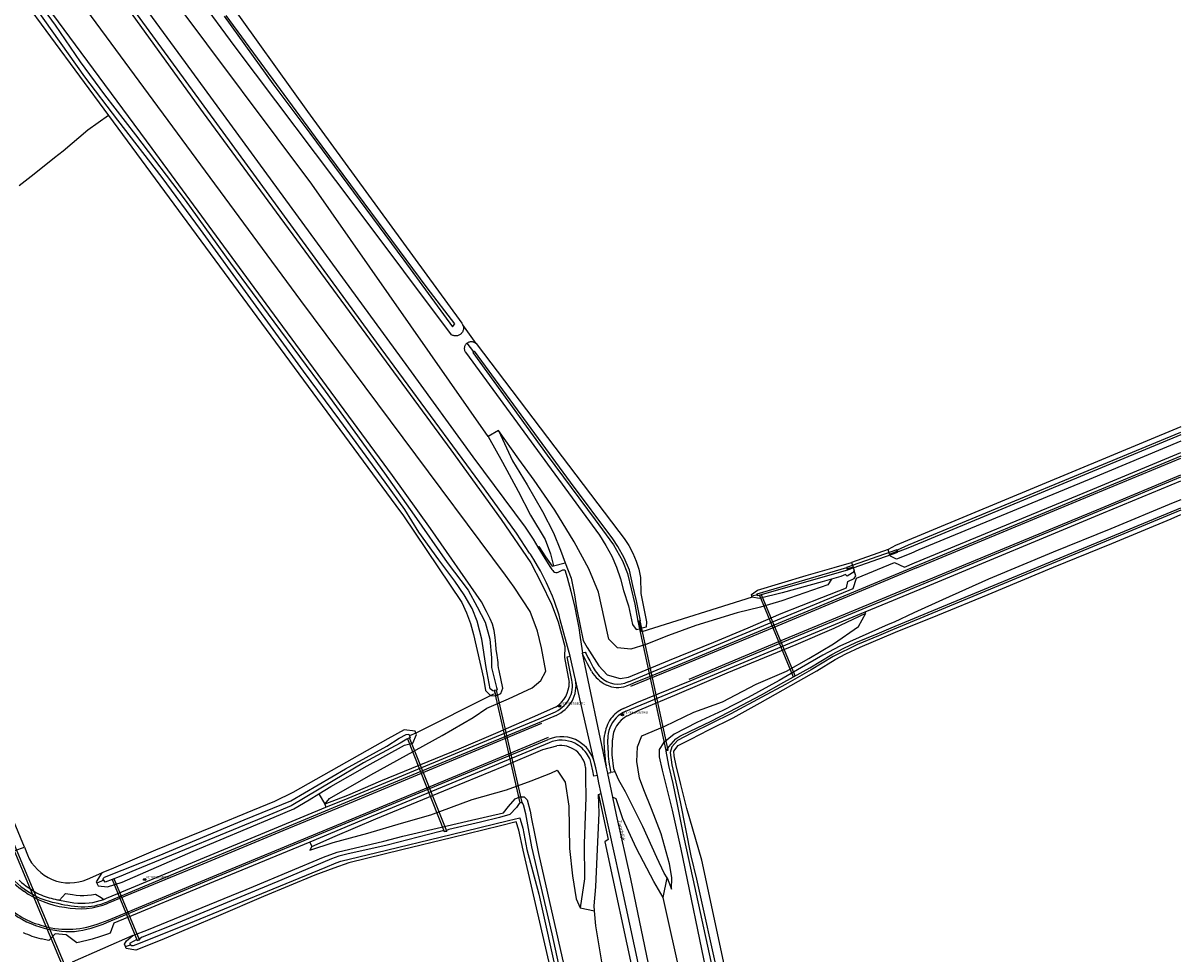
# Model space of a CAD drawing. Header units: metres. Extents: x 102000 to 105000, y 414600 to 420766.
# Tile 256 of 256: x 104696 to 105000, y 419476 to 419720. Entities that reach past the tile are written whole.
import ezdxf

# ---------------------------------------------------------------- set-up
doc = ezdxf.new("R2010")
doc.units = ezdxf.units.M
doc.layers.get('0').update_dxf_attribs({"color": 8})
doc.styles.add('MtXpl_NLCS-ISO', font='NLCS-ISO.ttf')
doc.styles.add('NLCS-ISO', font='NLCS-ISO.ttf')

msp = doc.modelspace()

# ---------------------------------------------------------------- linework, layer by layer
for p, q in [((104669.04, 419762.8), (104718.19, 419696.1)), ((104751.51, 419714.14), (104717.32, 419760.4)), ((104702.16, 419753.42), (104743.04, 419696.8)), ((104771.67, 419678), (104717.71, 419750.07)), ((104729.68, 419687.35), (104688.66, 419742.98)), ((104768.72, 419647.46), (104699.16, 419741.95)), ((104716.8, 419739.56), (104738.34, 419709.99)), ((104788.66, 419636.49), (104714.52, 419738.06)), ((104698.37, 419727.71), (104704.18, 419719.78)), ((104747.68, 419728.97), (104770.46, 419697.12)), ((104711.99, 419706.22), (104699.08, 419724.33)), ((104748.58, 419722.18), (104761.42, 419704.37)), ((104772.58, 419690.4), (104749.14, 419722.37)), ((104704.18, 419719.78), (104710.72, 419710.13)), ((104783.32, 419671.85), (104751.51, 419714.14)), ((104710.72, 419710.13), (104717.18, 419701.48)), ((104738.34, 419709.99), (104774.69, 419660.23)), ((104720.64, 419694.87), (104711.99, 419706.22)), ((104761.42, 419704.37), (104771.08, 419691.43)), ((104717.18, 419701.48), (104725.3, 419690.98)), ((104718.19, 419696.1), (104712.8, 419692.2)), ((104718.19, 419696.1), (104794.93, 419591.94)), ((104743.04, 419696.8), (104808.13, 419608.17)), ((104770.46, 419697.12), (104811.05, 419641.48)), ((104732.3, 419679.74), (104720.64, 419694.87)), ((104712.8, 419692.2), (104706.3, 419686.7)), ((104725.3, 419690.98), (104738.35, 419673.77)), ((104771.08, 419691.43), (104795.82, 419658.06)), ((104801.92, 419650.75), (104772.58, 419690.4)), ((104706.3, 419686.7), (104704, 419684.9)), ((104760.58, 419645.26), (104729.68, 419687.35)), ((104704, 419684.9), (104698.7, 419680.6)), ((104698.7, 419680.6), (104694.7, 419677.6)), ((104742.41, 419666.11), (104732.3, 419679.74)), ((104817.99, 419611.73), (104771.67, 419678)), ((104738.35, 419673.77), (104750.27, 419657.26)), ((104808.37, 419638.41), (104783.32, 419671.85)), ((104755.63, 419647.86), (104742.41, 419666.11)), ((104774.69, 419660.23), (104797.08, 419629.63)), ((104750.27, 419657.26), (104761.69, 419641.85)), ((104795.82, 419658.06), (104808.57, 419640.53)), ((104809.23, 419641.28), (104801.92, 419650.75)), ((104769.41, 419628.86), (104755.63, 419647.86)), ((104822.57, 419575.3), (104768.72, 419647.46)), ((104792.8, 419601.49), (104760.58, 419645.26)), ((104761.69, 419641.85), (104775.15, 419623.6)), ((104808.57, 419640.53), (104809.23, 419641.28)), ((104811.05, 419641.48), (104811.16, 419641.33)), ((104811.16, 419641.33), (104811.25, 419641.18)), ((104811.25, 419641.18), (104811.33, 419641.02)), ((104814.79, 419636.16), (104811.33, 419641.02)), ((104811.33, 419641.02), (104811.39, 419640.85)), ((104811.39, 419640.85), (104811.44, 419640.68)), ((104808.53, 419638.33), (104808.37, 419638.41)), ((104808.69, 419638.26), (104808.53, 419638.33)), ((104808.87, 419638.21), (104808.69, 419638.26)), ((104809.04, 419638.16), (104808.87, 419638.21)), ((104809.22, 419638.14), (104809.04, 419638.16)), ((104809.4, 419638.13), (104809.22, 419638.14)), ((104809.57, 419638.14), (104809.4, 419638.13)), ((104809.75, 419638.16), (104809.57, 419638.14)), ((104809.93, 419638.19), (104809.75, 419638.16)), ((104810.1, 419638.24), (104809.93, 419638.19)), ((104810.26, 419638.31), (104810.1, 419638.24)), ((104810.42, 419638.39), (104810.26, 419638.31)), ((104810.58, 419638.48), (104810.42, 419638.39)), ((104810.72, 419638.59), (104810.58, 419638.48)), ((104810.85, 419638.71), (104810.72, 419638.59)), ((104810.98, 419638.84), (104810.85, 419638.71)), ((104811.09, 419638.98), (104810.98, 419638.84)), ((104811.19, 419639.12), (104811.09, 419638.98)), ((104811.28, 419639.28), (104811.19, 419639.12)), ((104811.35, 419639.45), (104811.28, 419639.28)), ((104811.41, 419639.61), (104811.35, 419639.45)), ((104811.45, 419639.79), (104811.41, 419639.61)), ((104811.44, 419640.68), (104811.47, 419640.5)), ((104811.48, 419639.97), (104811.45, 419639.79)), ((104811.47, 419640.5), (104811.49, 419640.32)), ((104811.49, 419640.14), (104811.48, 419639.97)), ((104811.49, 419640.32), (104811.49, 419640.14)), ((104816.99, 419597.94), (104788.66, 419636.49)), ((104811.72, 419635.06), (104811.71, 419634.9)), ((104811.71, 419634.9), (104811.71, 419634.74)), ((104811.71, 419634.74), (104811.72, 419634.58)), ((104811.75, 419635.22), (104811.72, 419635.06)), ((104811.79, 419635.37), (104811.75, 419635.22)), ((104811.85, 419635.52), (104811.79, 419635.37)), ((104811.92, 419635.67), (104811.85, 419635.52)), ((104812, 419635.81), (104811.92, 419635.67)), ((104812.09, 419635.94), (104812, 419635.81)), ((104812.2, 419636.06), (104812.09, 419635.94)), ((104812.31, 419636.17), (104812.2, 419636.06)), ((104812.43, 419636.27), (104812.31, 419636.17)), ((104812.43, 419636.27), (104812.56, 419636.36)), ((104814.19, 419633.96), (104812.43, 419636.27)), ((104812.56, 419636.36), (104812.7, 419636.44)), ((104812.7, 419636.44), (104812.85, 419636.51)), ((104812.85, 419636.51), (104813, 419636.56)), ((104813, 419636.56), (104813.15, 419636.6)), ((104813.15, 419636.6), (104813.31, 419636.63)), ((104813.31, 419636.63), (104813.47, 419636.64)), ((104813.47, 419636.64), (104813.63, 419636.64)), ((104813.63, 419636.64), (104813.79, 419636.63)), ((104813.79, 419636.63), (104813.95, 419636.6)), ((104813.95, 419636.6), (104814.1, 419636.56)), ((104814.1, 419636.56), (104814.25, 419636.5)), ((104814.25, 419636.5), (104814.39, 419636.43)), ((104814.39, 419636.43), (104814.53, 419636.35)), ((104814.53, 419636.35), (104814.66, 419636.26)), ((104814.66, 419636.26), (104814.79, 419636.16)), ((104814.79, 419636.16), (104852.32, 419586.7)), ((104811.72, 419634.58), (104811.75, 419634.43)), ((104811.75, 419634.43), (104811.79, 419634.27)), ((104811.79, 419634.27), (104811.84, 419634.12)), ((104811.84, 419634.12), (104811.91, 419633.98)), ((104811.91, 419633.98), (104811.99, 419633.84)), ((104811.99, 419633.84), (104847.2, 419585.78)), ((104814.19, 419633.96), (104813.92, 419633.78)), ((104813.92, 419633.78), (104833.51, 419606.78)), ((104814.42, 419634.1), (104814.19, 419633.96)), ((104839.6, 419599.74), (104814.42, 419634.1)), ((104778.98, 419616), (104769.41, 419628.86)), ((104797.08, 419629.63), (104813.97, 419606.38)), ((104775.15, 419623.6), (104790.7, 419602.04)), ((104790.88, 419599.74), (104778.98, 419616)), ((105000, 419614.22), (104924.99, 419583.04)), ((104820.66, 419613.28), (104817.99, 419611.73)), ((104817.99, 419611.73), (104821.73, 419604.92)), ((104820.66, 419613.28), (104824.34, 419605.33)), ((104826.06, 419605.75), (104820.66, 419613.28)), ((104928.41, 419583.2), (105000, 419612.86)), ((105000, 419612.15), (104928.73, 419582.58)), ((105000, 419610.48), (104975.89, 419600.43)), ((104808.13, 419608.17), (104821.36, 419589.91)), ((104976.85, 419597.91), (105000, 419607.53)), ((104813.97, 419606.38), (104827.74, 419587.87)), ((104821.73, 419604.92), (104825.83, 419597.38)), ((104824.34, 419605.33), (104828.19, 419599.01)), ((104830.09, 419600.22), (104826.06, 419605.75)), ((104833.51, 419606.78), (104846.07, 419589.82)), ((105000, 419606.54), (104977.02, 419596.99)), ((104977.12, 419596.51), (105000, 419606.02)), ((104790.7, 419602.04), (104798.55, 419591.02)), ((104802.82, 419587.56), (104792.8, 419601.49)), ((104979.03, 419592.9), (105000, 419601.62)), ((104796.07, 419592.54), (104790.88, 419599.74)), ((104828.19, 419599.01), (104832.28, 419591.98)), ((104835.49, 419592.32), (104830.09, 419600.22)), ((104850.75, 419584.8), (104839.6, 419599.74)), ((104975.89, 419600.43), (104931.18, 419581.94)), ((104979.42, 419592.53), (105000, 419601.08)), ((104979.65, 419591.64), (105000, 419600.08)), ((104825.43, 419586.32), (104816.99, 419597.94)), ((104825.83, 419597.38), (104829.13, 419591.04)), ((104929.99, 419578.49), (104976.85, 419597.91)), ((104977.02, 419596.99), (104930.19, 419577.56)), ((104930.51, 419577.17), (104977.12, 419596.51)), ((104799.74, 419586.61), (104796.07, 419592.54)), ((104840.54, 419584.06), (104835.49, 419592.32)), ((104923.89, 419561.42), (105000, 419593)), ((105000, 419592.36), (104924.24, 419560.89)), ((104932.29, 419573.48), (104979.03, 419592.9)), ((104932.53, 419573.04), (104979.42, 419592.53)), ((104998, 419594.24), (104981.6, 419587.42)), ((105000, 419595.09), (104998, 419594.24)), ((104794.93, 419591.94), (104795.54, 419591.12)), ((104795.54, 419591.12), (104811.04, 419568.11)), ((104798.55, 419591.02), (104807.22, 419578.56)), ((104821.36, 419589.91), (104829.16, 419578.53)), ((104829.13, 419591.04), (104832.98, 419584.62)), ((104832.28, 419591.98), (104835.18, 419586.42)), ((104846.07, 419589.82), (104850.95, 419583.25)), ((104932.96, 419572.24), (104979.65, 419591.64)), ((104981.88, 419583.58), (104997.47, 419590.11)), ((104997.47, 419590.11), (105000, 419591.17)), ((104804.98, 419579.33), (104799.74, 419586.61)), ((104816.19, 419568.29), (104802.82, 419587.56)), ((104828.85, 419581.07), (104825.43, 419586.32)), ((104827.74, 419587.87), (104829.84, 419584.73)), ((104835.18, 419586.42), (104837.02, 419581.81)), ((104852.32, 419586.7), (104853.72, 419584.94)), ((104981.6, 419587.42), (104966.42, 419581.29)), ((104829.84, 419584.73), (104831.05, 419582.63)), ((104832.98, 419584.62), (104834.39, 419580.9)), ((104844.39, 419576.96), (104840.54, 419584.06)), ((104847.2, 419585.78), (104848.93, 419583.09)), ((104848.93, 419583.09), (104850.44, 419580.28)), ((104852.01, 419582.77), (104850.75, 419584.8)), ((104850.95, 419583.25), (104853.29, 419579.03)), ((104853.72, 419584.94), (104854.95, 419583.05)), ((104854.95, 419583.05), (104856.01, 419581.07)), ((104924.99, 419583.04), (104923.08, 419581.97)), ((104925.51, 419581.95), (104928.41, 419583.2)), ((104966.54, 419577.39), (104981.88, 419583.58)), ((104829.08, 419580.82), (104828.85, 419581.07)), ((104830, 419579.39), (104829.08, 419580.82)), ((104831.05, 419582.63), (104831.33, 419582.8)), ((104831.05, 419582.63), (104831.97, 419581.03)), ((104831.33, 419582.8), (104833.08, 419580.08)), ((104831.97, 419581.03), (104834.32, 419577.32)), ((104833.08, 419580.08), (104834.77, 419577.61)), ((104834.39, 419580.9), (104835.16, 419577.72)), ((104837.02, 419581.81), (104838.24, 419578.55)), ((104850.44, 419580.28), (104851.72, 419577.35)), ((104853.69, 419579.82), (104852.01, 419582.77)), ((104856.01, 419581.07), (104856.87, 419578.99)), ((104925.38, 419581.89), (104912.16, 419577.28)), ((104912.37, 419576.66), (104925.6, 419581.27)), ((104923.08, 419581.97), (104913.47, 419578.62)), ((104923.48, 419580.8), (104923.08, 419581.97)), ((104923.48, 419580.8), (104925.64, 419581.62)), ((104923.66, 419580.27), (104923.48, 419580.8)), ((104925.32, 419579.43), (104923.66, 419580.27)), ((104929.03, 419580.95), (104925.32, 419579.43)), ((104925.6, 419581.27), (104925.38, 419581.89)), ((104925.64, 419581.62), (104925.51, 419581.95)), ((104925.73, 419581.38), (104925.64, 419581.62)), ((104928.73, 419582.58), (104925.73, 419581.38)), ((104931.18, 419581.94), (104929.03, 419580.95)), ((104966.42, 419581.29), (104949.46, 419574.25)), ((104809.18, 419573.67), (104804.98, 419579.33)), ((104807.22, 419578.56), (104812.68, 419571.29)), ((104829.16, 419578.53), (104831.94, 419573.24)), ((104830.97, 419577.76), (104830, 419579.39)), ((104831.75, 419576.38), (104830.97, 419577.76)), ((104834.77, 419577.61), (104835.16, 419577.72)), ((104835.16, 419577.72), (104838.24, 419578.55)), ((104838.24, 419578.55), (104839.78, 419574.51)), ((104847.01, 419570.83), (104844.39, 419576.96)), ((104851.72, 419577.35), (104852.76, 419574.33)), ((104853.29, 419579.03), (104854.6, 419575.75)), ((104855.1, 419576.59), (104853.69, 419579.82)), ((104856.87, 419578.99), (104857.54, 419576.84)), ((104888.67, 419570.36), (104912.27, 419577.24)), ((104930.51, 419577.17), (104894.07, 419561.98)), ((104930.19, 419577.56), (104894.18, 419562.56)), ((104901.54, 419575.19), (104908.87, 419577.28)), ((104908.87, 419577.28), (104913.47, 419578.62)), ((104912.16, 419577.28), (104912.37, 419576.66)), ((104912.27, 419577.24), (104912.35, 419576.92)), ((104913.85, 419577.39), (104912.35, 419576.92)), ((104912.35, 419576.92), (104912.44, 419576.59)), ((104913.47, 419578.62), (104913.85, 419577.39)), ((104913.85, 419577.39), (104914.17, 419576.39)), ((104914.77, 419574.46), (104924.79, 419578.61)), ((104924.79, 419578.61), (104927.41, 419577.39)), ((104927.41, 419577.39), (104929.99, 419578.49)), ((104949.38, 419570.23), (104966.54, 419577.39)), ((104824.79, 419572.15), (104822.57, 419575.3)), ((104832.63, 419574.69), (104831.75, 419576.38)), ((104833.33, 419573.27), (104832.63, 419574.69)), ((104836.4, 419576.08), (104837.62, 419576.66)), ((104837.62, 419576.66), (104838.13, 419576.69)), ((104838.13, 419576.69), (104838.71, 419574.62)), ((104838.71, 419574.62), (104839.66, 419571.1)), ((104839.78, 419574.51), (104840.66, 419570.07)), ((104852.76, 419574.33), (104853.56, 419571.24)), ((104854.6, 419575.75), (104856.54, 419567.69)), ((104856.01, 419572.53), (104855.1, 419576.59)), ((104857.54, 419576.84), (104858.01, 419574.64)), ((104858.01, 419574.64), (104858.09, 419570.46)), ((104888.71, 419571.36), (104901.54, 419575.19)), ((104912.44, 419576.59), (104888.79, 419569.86)), ((104908.21, 419574.23), (104905.73, 419573.52)), ((104908.21, 419574.23), (104907.27, 419572.75)), ((104910.69, 419574.94), (104908.21, 419574.23)), ((104911.84, 419575.47), (104910.69, 419574.94)), ((104912.32, 419575.02), (104911.84, 419575.47)), ((104913.71, 419575.9), (104912.32, 419575.02)), ((104912.53, 419573.6), (104914.12, 419574.43)), ((104914.17, 419576.39), (104913.71, 419575.9)), ((104913.87, 419571.74), (104914.77, 419574.46)), ((104914.12, 419574.43), (104914.58, 419575.09)), ((104914.58, 419575.09), (104914.17, 419576.39)), ((104949.46, 419574.25), (104937.39, 419568.78)), ((104811.69, 419570.1), (104809.18, 419573.67)), ((104812.68, 419571.29), (104815.05, 419566.96)), ((104829.03, 419565.68), (104824.79, 419572.15)), ((104831.94, 419573.24), (104834.59, 419567.69)), ((104834.12, 419571.54), (104833.33, 419573.27)), ((104834.86, 419569.79), (104834.12, 419571.54)), ((104839.66, 419571.1), (104840.73, 419566.81)), ((104848.51, 419563.61), (104847.01, 419570.83)), ((104853.56, 419571.24), (104854.81, 419567.21)), ((104856.96, 419568.53), (104856.01, 419572.53)), ((104887.14, 419570.17), (104888.71, 419571.36)), ((104894.04, 419563.52), (104913.87, 419571.74)), ((104907.27, 419572.75), (104895.14, 419568.5)), ((104905.73, 419573.52), (104895.24, 419570.61)), ((104932.29, 419573.48), (104895.96, 419558.42)), ((104895.96, 419557.89), (104932.53, 419573.04)), ((104905.63, 419569.37), (104912.12, 419571.98)), ((104912.12, 419571.98), (104912.53, 419573.6)), ((104917.01, 419565.63), (104932.96, 419572.24)), ((104811.04, 419568.11), (104812.31, 419565.41)), ((104813.74, 419566.53), (104811.69, 419570.1)), ((104817.55, 419565.69), (104816.19, 419568.29)), ((104835.43, 419568.32), (104834.86, 419569.79)), ((104836.62, 419564.74), (104835.43, 419568.32)), ((104840.66, 419570.07), (104841.2, 419566.71)), ((104857.91, 419563.74), (104856.96, 419568.53)), ((104858.09, 419570.46), (104859.21, 419564.8)), ((104887.32, 419569.49), (104858.35, 419560.4)), ((104887.32, 419569.49), (104858.35, 419560.4)), ((104887.26, 419569.72), (104887.14, 419570.17)), ((104888.72, 419570.13), (104887.26, 419569.72)), ((104887.32, 419569.49), (104887.26, 419569.72)), ((104889.19, 419569.1), (104887.32, 419569.49)), ((104888.72, 419570.13), (104888.67, 419570.36)), ((104888.79, 419569.86), (104888.72, 419570.13)), ((104895.24, 419570.61), (104889.19, 419569.1)), ((104889.78, 419570.14), (104889.24, 419569.91)), ((104889.24, 419569.91), (104898.15, 419548.58)), ((104895.14, 419568.5), (104889.57, 419566.84)), ((104898.68, 419548.8), (104889.78, 419570.14)), ((104894.98, 419565.16), (104905.63, 419569.37)), ((104937.39, 419568.78), (104929.84, 419565.34)), ((104936.11, 419564.72), (104949.38, 419570.23)), ((104696.09, 419503.76), (104670.79, 419565.03)), ((104812.31, 419565.41), (104813.33, 419562.6)), ((104815.06, 419563.17), (104813.74, 419566.53)), ((104815.05, 419566.96), (104817.16, 419562.89)), ((104818.52, 419563.79), (104817.55, 419565.69)), ((104830.93, 419560.53), (104829.03, 419565.68)), ((104834.59, 419567.69), (104836.4, 419562.99)), ((104836.93, 419563.5), (104836.62, 419564.74)), ((104840.73, 419566.81), (104841.28, 419564.04)), ((104841.2, 419566.71), (104842.15, 419561.92)), ((104854.81, 419567.21), (104855.89, 419562.33)), ((104856.54, 419567.69), (104857.34, 419563.2)), ((104859.21, 419564.8), (104859.56, 419562.97)), ((104883.41, 419565.36), (104872.52, 419562.04)), ((104889.57, 419566.84), (104883.41, 419565.36)), ((104886.27, 419561.42), (104894.98, 419565.16)), ((104896.22, 419557), (104917.01, 419565.63)), ((104908.91, 419561.38), (104917.19, 419565.25)), ((104915.32, 419561.81), (104917.19, 419565.25)), ((104917.19, 419565.25), (104917.01, 419565.63)), ((104929.84, 419565.34), (104924.66, 419562.95)), ((104813.33, 419562.6), (104814.09, 419559.72)), ((104816.32, 419558.42), (104815.06, 419563.17)), ((104817.16, 419562.89), (104818.38, 419558.43)), ((104819.09, 419562.4), (104818.52, 419563.79)), ((104819.55, 419560.76), (104819.09, 419562.4)), ((104836.4, 419562.99), (104838.08, 419556.52)), ((104839.55, 419553.97), (104836.93, 419563.5)), ((104841.28, 419564.04), (104841.81, 419561.39)), ((104842.15, 419561.92), (104842.92, 419558.09)), ((104849.67, 419558.45), (104848.51, 419563.61)), ((104855.89, 419562.33), (104856.89, 419560.97)), ((104857.94, 419563.31), (104857.3, 419563.17)), ((104857.3, 419563.17), (104864.66, 419529.18)), ((104857.34, 419563.2), (104857.67, 419563.23)), ((104857.67, 419563.23), (104857.97, 419563.25)), ((104858.13, 419561.28), (104857.67, 419563.23)), ((104857.97, 419563.25), (104857.91, 419563.74)), ((104865.3, 419529.31), (104857.94, 419563.31)), ((104859.56, 419562.97), (104859.5, 419561.62)), ((104872.52, 419562.04), (104865.36, 419559.41)), ((104867.19, 419552.38), (104894.04, 419563.52)), ((104894.18, 419562.56), (104867.88, 419551.66)), ((104894.07, 419561.98), (104868.24, 419551.28)), ((104908.76, 419557.21), (104915.32, 419561.81)), ((104923.12, 419562.3), (104910.38, 419556.62)), ((104924.66, 419562.95), (104923.12, 419562.3)), ((104925.03, 419560.29), (104936.11, 419564.72)), ((104814.09, 419559.72), (104816.71, 419548.18)), ((104819.85, 419558.89), (104819.55, 419560.76)), ((104819.95, 419557.18), (104819.85, 419558.89)), ((104832, 419556.15), (104830.93, 419560.53)), ((104841.81, 419561.39), (104842.05, 419559.53)), ((104842.05, 419559.53), (104842.72, 419555.39)), ((104856.89, 419560.97), (104858.13, 419561.28)), ((104859.5, 419561.62), (104858.13, 419561.28)), ((104858.35, 419560.4), (104858.13, 419561.28)), ((104865.36, 419559.41), (104859.45, 419557.02)), ((104877.29, 419557.68), (104886.27, 419561.42)), ((104898.95, 419557.09), (104908.91, 419561.38)), ((104914.63, 419557.6), (104920.24, 419559.89)), ((104920.57, 419559.37), (104915.02, 419557.09)), ((104915.75, 419556.32), (104925.03, 419560.29)), ((104920.24, 419559.89), (104923.89, 419561.42)), ((104924.24, 419560.89), (104920.57, 419559.37)), ((104817.43, 419551), (104816.32, 419558.42)), ((104818.38, 419558.43), (104818.83, 419553.52)), ((104820.09, 419555.81), (104819.95, 419557.18)), ((104820.33, 419554.17), (104820.09, 419555.81)), ((104833.14, 419550.03), (104832, 419556.15)), ((104838.08, 419556.52), (104838.05, 419553.6)), ((104842.92, 419558.09), (104844.02, 419556.22)), ((104844.02, 419556.22), (104847.04, 419551.46)), ((104851.93, 419556.18), (104849.67, 419558.45)), ((104855.45, 419555.78), (104851.93, 419556.18)), ((104859.45, 419557.02), (104855.45, 419555.78)), ((104865.64, 419552.97), (104877.29, 419557.68)), ((104895.96, 419558.42), (104870.69, 419547.87)), ((104871.08, 419547.5), (104895.96, 419557.89)), ((104871.73, 419546.79), (104896.22, 419557)), ((104880.77, 419549.6), (104898.95, 419557.09)), ((104902.26, 419553.35), (104908.76, 419557.21)), ((104910.38, 419556.62), (104905.89, 419554.27)), ((104908.26, 419554.38), (104911.41, 419556.07)), ((104915.02, 419557.09), (104908.66, 419553.91)), ((104911.41, 419556.07), (104914.63, 419557.6)), ((104912, 419554.61), (104915.75, 419556.32)), ((104818.83, 419553.52), (104818.83, 419551)), ((104820.41, 419553.59), (104820.33, 419554.17)), ((104820.49, 419552.9), (104820.41, 419553.59)), ((104820.59, 419552.34), (104820.49, 419552.9)), ((104838.05, 419553.6), (104839.29, 419547.03)), ((104838.71, 419553.77), (104839.55, 419553.97)), ((104839.96, 419547.72), (104838.71, 419553.77)), ((104840.85, 419548.15), (104839.55, 419553.97)), ((104842.76, 419554.82), (104842.66, 419554.78)), ((104842.66, 419554.78), (104848.94, 419525.14)), ((104843.04, 419554.04), (104842.66, 419554.78)), ((104842.72, 419555.39), (104842.76, 419554.82)), ((104842.76, 419554.82), (104843.47, 419555.07)), ((104844.08, 419551.95), (104843.04, 419554.04)), ((104843.47, 419555.07), (104843.74, 419554.57)), ((104843.74, 419554.57), (104844.17, 419553.65)), ((104844.17, 419553.65), (104844.66, 419552.74)), ((104844.66, 419552.74), (104845.1, 419551.88)), ((104854.81, 419548.44), (104865.64, 419552.97)), ((104896.35, 419550.07), (104902.26, 419553.35)), ((104905.89, 419554.27), (104900.29, 419550.97)), ((104902.47, 419550.93), (104908.26, 419554.38)), ((104908.66, 419553.91), (104902.86, 419550.39)), ((104904.31, 419550.1), (104909.13, 419553.07)), ((104909.13, 419553.07), (104912, 419554.61)), ((104818.47, 419545.4), (104817.43, 419551)), ((104818.83, 419551), (104820.15, 419545.78)), ((104820.63, 419551.63), (104820.59, 419552.34)), ((104820.73, 419550.92), (104820.63, 419551.63)), ((104820.9, 419550.23), (104820.73, 419550.92)), ((104821.83, 419545.59), (104820.9, 419550.23)), ((104831.85, 419547.6), (104833.14, 419550.03)), ((104845.15, 419550.03), (104844.08, 419551.95)), ((104845.1, 419551.88), (104845.58, 419550.99)), ((104845.58, 419550.99), (104846.1, 419550.15)), ((104847.04, 419551.46), (104849.22, 419549.08)), ((104854.85, 419547.28), (104867.19, 419552.38)), ((104868.24, 419551.28), (104855.42, 419545.99)), ((104867.88, 419551.66), (104856.15, 419546.85)), ((104867.07, 419543.71), (104880.77, 419549.6)), ((104888.37, 419546.6), (104896.35, 419550.07)), ((104900.29, 419550.97), (104894.42, 419547.62)), ((104895.71, 419547.13), (104902.47, 419550.93)), ((104902.86, 419550.39), (104896.1, 419546.55)), ((104899.52, 419547.41), (104904.31, 419550.1)), ((104816.71, 419548.18), (104817.3, 419544.96)), ((104829.56, 419545.64), (104831.85, 419547.6)), ((104845.87, 419526.34), (104840.93, 419547.76)), ((104849.22, 419549.08), (104852.66, 419548.12)), ((104852.66, 419548.12), (104854.81, 419548.44)), ((104854.11, 419539.54), (104871.73, 419546.79)), ((104856.15, 419546.85), (104855.2, 419546.44)), ((104857.04, 419541.78), (104871.08, 419547.5)), ((104879.59, 419542.02), (104888.37, 419546.6)), ((104894.42, 419547.62), (104886.31, 419543.16)), ((104889.46, 419541.69), (104899.52, 419547.41)), ((104889.82, 419543.82), (104895.71, 419547.13)), ((104896.1, 419546.55), (104889.89, 419543.18)), ((104898.15, 419548.58), (104898.68, 419548.8)), ((104818.72, 419543.67), (104798.97, 419533.72)), ((104817.3, 419544.96), (104818.48, 419543.7)), ((104819.22, 419544.85), (104818.47, 419545.4)), ((104818.48, 419543.7), (104818.72, 419543.67)), ((104819.36, 419544), (104818.72, 419543.67)), ((104818.72, 419543.67), (104819.99, 419543.54)), ((104819.61, 419544.82), (104819.22, 419544.85)), ((104820.17, 419545.07), (104819.57, 419544.98)), ((104820.17, 419545.07), (104819.57, 419544.98)), ((104819.57, 419544.98), (104826.28, 419515.46)), ((104819.57, 419544.98), (104819.61, 419544.82)), ((104819.61, 419544.82), (104819.99, 419543.54)), ((104819.99, 419543.54), (104821.34, 419544.15)), ((104820.15, 419545.78), (104820.31, 419545.1)), ((104826.9, 419515.57), (104820.17, 419545.07)), ((104820.21, 419544.96), (104820.17, 419545.07)), ((104820.31, 419545.1), (104820.21, 419544.96)), ((104821.34, 419544.15), (104821.83, 419545.59)), ((104823.35, 419542.78), (104829.56, 419545.64)), ((104855.2, 419546.44), (104854.24, 419546.11)), ((104857.38, 419539.69), (104867.07, 419543.71)), ((104881.31, 419539.34), (104889.82, 419543.82)), ((104817.59, 419540.28), (104823.35, 419542.78)), ((104835.81, 419540.67), (104830.96, 419538.46)), ((104836.3, 419540.93), (104837.2, 419540.92)), ((104853.55, 419540.22), (104857.04, 419541.78)), ((104872.05, 419539.31), (104879.59, 419542.02)), ((104886.31, 419543.16), (104879.63, 419539.69)), ((104889.89, 419543.18), (104881.71, 419538.82)), ((104882.33, 419537.82), (104889.46, 419541.69)), ((104805.88, 419533.14), (104814, 419537.84)), ((104810.41, 419528.85), (104831.34, 419537.52)), ((104814, 419537.84), (104817.59, 419540.28)), ((104830.96, 419538.46), (104820.55, 419533.94)), ((104831.34, 419537.52), (104835.02, 419539.05)), ((104835.82, 419538.42), (104831.86, 419536.76)), ((104852.79, 419538.61), (104853.69, 419538.6)), ((104854.55, 419538.29), (104857.38, 419539.69)), ((104864.39, 419535.55), (104872.05, 419539.31)), ((104879.63, 419539.69), (104872.78, 419536.52)), ((104875.92, 419534.61), (104882.33, 419537.82)), ((104876.38, 419536.85), (104881.31, 419539.34)), ((104881.71, 419538.82), (104876.77, 419536.38)), ((104795.89, 419534.59), (104791.65, 419532.3)), ((104798.8, 419534.26), (104795.89, 419534.59)), ((104831.86, 419536.76), (104810.84, 419528.05)), ((104832, 419536.25), (104810.84, 419527.5)), ((104858.39, 419533.05), (104864.39, 419535.55)), ((104872.78, 419536.52), (104866.83, 419533.51)), ((104871.06, 419534.27), (104876.38, 419536.85)), ((104871.21, 419532.16), (104875.92, 419534.61)), ((104876.77, 419536.38), (104871.37, 419533.78)), ((104791.65, 419532.3), (104778.73, 419525.01)), ((104791.36, 419530.37), (104794.62, 419532.45)), ((104794.62, 419532.45), (104796.47, 419533.41)), ((104796.58, 419532.21), (104794.86, 419531.16)), ((104796.47, 419533.41), (104797.14, 419533.53)), ((104796.49, 419527.97), (104805.88, 419533.14)), ((104796.77, 419532.22), (104796.58, 419532.21)), ((104797.32, 419532.48), (104796.77, 419532.22)), ((104797.32, 419532.48), (104796.77, 419532.22)), ((104796.77, 419532.22), (104806.43, 419507.89)), ((104797.14, 419533.53), (104797.29, 419533.07)), ((104798.97, 419533.72), (104797.29, 419533.07)), ((104797.29, 419533.07), (104797.48, 419532.5)), ((104797.48, 419532.5), (104797.32, 419532.48)), ((104807.11, 419507.96), (104797.32, 419532.48)), ((104798.14, 419531.11), (104799.15, 419533.4)), ((104798.97, 419533.72), (104798.8, 419534.26)), ((104799.15, 419533.4), (104798.97, 419533.72)), ((104820.55, 419533.94), (104810.26, 419529.57)), ((104810.99, 419523.19), (104833.82, 419532.67)), ((104811.08, 419522.72), (104833.75, 419532.11)), ((104848.48, 419532.21), (104848.56, 419533.18)), ((104848.54, 419529.19), (104848.48, 419532.21)), ((104849.47, 419529.16), (104849.38, 419532.16)), ((104850.6, 419528.04), (104850.62, 419531.98)), ((104857.23, 419530.15), (104858.39, 419533.05)), ((104866.83, 419533.51), (104864.04, 419531.18)), ((104865.42, 419530.15), (104867.3, 419532.3)), ((104867.69, 419531.86), (104866.23, 419530.17)), ((104867.3, 419532.3), (104868.34, 419532.99)), ((104871.37, 419533.78), (104867.69, 419531.86)), ((104867.92, 419530.5), (104871.21, 419532.16)), ((104868.34, 419532.99), (104871.06, 419534.27)), ((104780.52, 419524.34), (104791.36, 419530.37)), ((104781.15, 419516.68), (104810.41, 419528.85)), ((104794.86, 419531.16), (104785.25, 419525.96)), ((104786.22, 419525.14), (104795.96, 419530.61)), ((104810.26, 419529.57), (104789.69, 419521.17)), ((104795.96, 419530.61), (104798.14, 419531.11)), ((104833.98, 419531.2), (104810.98, 419521.68)), ((104822.09, 419525.05), (104832.33, 419529.47)), ((104832.33, 419529.47), (104836.03, 419530.42)), ((104857.02, 419526.31), (104857.23, 419530.15)), ((104864.04, 419531.18), (104862.9, 419529.49)), ((104862.9, 419529.49), (104862.91, 419527.53)), ((104864.66, 419529.18), (104865.3, 419529.31)), ((104864.73, 419529.01), (104865.42, 419530.15)), ((104865.49, 419525.22), (104864.73, 419529.01)), ((104866.23, 419530.17), (104865.8, 419528.66)), ((104865.8, 419528.66), (104866.2, 419525.41)), ((104866.73, 419529.01), (104867.92, 419530.5)), ((104866.82, 419527.77), (104866.73, 419529.01)), ((104785.25, 419525.96), (104777.21, 419521.22)), ((104810.84, 419527.5), (104781.43, 419515.29)), ((104810.84, 419528.05), (104781.48, 419515.84)), ((104787.12, 419522.78), (104796.49, 419527.97)), ((104844.59, 419527.17), (104844.12, 419528.03)), ((104845.48, 419523.86), (104845.06, 419525.81)), ((104846.26, 419524.64), (104845.87, 419526.34)), ((104845.87, 419526.34), (104845.87, 419526.34)), ((104851.01, 419524.36), (104850.6, 419528.04)), ((104857.74, 419521.94), (104857.02, 419526.31)), ((104862.91, 419527.53), (104863.73, 419524.01)), ((104866.62, 419520.48), (104865.49, 419525.22)), ((104866.2, 419525.41), (104867.28, 419520.86)), ((104867.42, 419525.22), (104866.82, 419527.77)), ((104868.61, 419520.26), (104867.42, 419525.22)), ((104766.1, 419515.98), (104780.52, 419524.34)), ((104778.73, 419525.01), (104766.63, 419518.14)), ((104776.3, 419516.6), (104787.12, 419522.78)), ((104776.65, 419519.71), (104786.22, 419525.14)), ((104783.27, 419511.71), (104810.99, 419523.19)), ((104784.02, 419511.49), (104811.08, 419522.72)), ((104811.84, 419520.9), (104822.09, 419525.05)), ((104829.26, 419521.2), (104834.45, 419523.25)), ((104834.45, 419523.25), (104836.12, 419524.01)), ((104836.12, 419524.01), (104838.23, 419520.83)), ((104843.55, 419524.75), (104843.52, 419521.8)), ((104845.71, 419522.46), (104845.48, 419523.86)), ((104846.68, 419522.61), (104845.71, 419522.46)), ((104846.68, 419522.61), (104846.26, 419524.64)), ((104847.06, 419520.7), (104846.68, 419522.61)), ((104848.94, 419525.14), (104849.32, 419523.26)), ((104849.32, 419523.26), (104850.24, 419523.43)), ((104849.32, 419523.26), (104849.33, 419523.19)), ((104849.33, 419523.19), (104850.67, 419516.92)), ((104851.34, 419523.61), (104850.24, 419523.43)), ((104851.34, 419523.61), (104851.01, 419524.36)), ((104852.31, 419521.4), (104851.34, 419523.61)), ((104863.73, 419524.01), (104866.33, 419513.54)), ((104777.21, 419521.22), (104766.22, 419514.62)), ((104773.52, 419517.82), (104776.65, 419519.71)), ((104789.69, 419521.17), (104781.03, 419517.39)), ((104810.98, 419521.68), (104784.72, 419510.79)), ((104800.77, 419516.36), (104811.84, 419520.9)), ((104822.75, 419518.87), (104829.26, 419521.2)), ((104838.23, 419520.83), (104839.2, 419514.54)), ((104843.52, 419521.8), (104843.61, 419516.91)), ((104847.68, 419517.91), (104847.06, 419520.7)), ((104854.1, 419518.36), (104852.31, 419521.4)), ((104858.88, 419518.86), (104857.74, 419521.94)), ((104867.68, 419515.47), (104866.62, 419520.48)), ((104867.28, 419520.86), (104868.42, 419515.67)), ((104870.2, 419513.95), (104868.61, 419520.26)), ((104766.63, 419518.14), (104761.82, 419515.79)), ((104766.89, 419513.84), (104770.9, 419516.22)), ((104770.9, 419516.22), (104773.52, 419517.82)), ((104773.52, 419517.82), (104775.03, 419515.11)), ((104781.03, 419517.39), (104775.03, 419515.11)), ((104775.03, 419515.11), (104776.3, 419516.6)), ((104775.33, 419514.28), (104781.15, 419516.68)), ((104788.44, 419511.26), (104800.77, 419516.36)), ((104802.92, 419512.31), (104813.79, 419516.31)), ((104813.79, 419516.31), (104822.75, 419518.87)), ((104823.32, 419514.51), (104825.11, 419516.46)), ((104825.11, 419516.46), (104826.29, 419517.06)), ((104826.29, 419517.06), (104827.46, 419517.03)), ((104827.46, 419517.03), (104828.26, 419516.22)), ((104828.26, 419516.22), (104829.01, 419513.27)), ((104843.61, 419516.91), (104843.45, 419511.98)), ((104846.97, 419517.62), (104847.68, 419517.91)), ((104847.16, 419512.77), (104846.97, 419517.62)), ((104846.97, 419517.62), (104849.47, 419505.84)), ((104851.36, 419501.29), (104847.68, 419517.91)), ((104851.65, 419516.53), (104850.67, 419516.92)), ((104850.67, 419516.92), (104851.65, 419512.33)), ((104853.33, 419511.28), (104851.65, 419516.53)), ((104858.6, 419509.18), (104854.1, 419518.36)), ((104860.93, 419513.86), (104858.88, 419518.86)), ((104756.05, 419513.39), (104745.43, 419509.05)), ((104753.88, 419510.99), (104766.1, 419515.98)), ((104761.82, 419515.79), (104756.05, 419513.39)), ((104766.22, 419514.62), (104760.32, 419512.16)), ((104761.76, 419511.65), (104766.89, 419513.84)), ((104762.87, 419509.13), (104775.33, 419514.28)), ((104781.48, 419515.84), (104763.54, 419508.4)), ((104781.43, 419515.29), (104764.02, 419508.06)), ((104775.03, 419515.11), (104775.33, 419514.28)), ((104822.02, 419512.83), (104823.32, 419514.51)), ((104825.38, 419514.25), (104823.63, 419512.34)), ((104826.16, 419515.24), (104825.38, 419514.25)), ((104826.28, 419515.46), (104826.16, 419515.24)), ((104826.28, 419515.46), (104826.9, 419515.57)), ((104826.9, 419515.57), (104826.28, 419515.46)), ((104827.3, 419514.96), (104826.9, 419515.57)), ((104827.9, 419512.53), (104827.3, 419514.96)), ((104829.01, 419513.27), (104829.38, 419511.22)), ((104839.2, 419514.54), (104839.33, 419503.46)), ((104863.45, 419507.3), (104860.93, 419513.86)), ((104866.33, 419513.54), (104868.6, 419503.26)), ((104869.41, 419506.67), (104867.68, 419515.47)), ((104868.42, 419515.67), (104871.23, 419501.48)), ((104874.16, 419500.37), (104870.2, 419513.95)), ((104760.32, 419512.16), (104725.36, 419497.85)), ((104731.51, 419501.64), (104753.88, 419510.99)), ((104740.47, 419502.74), (104761.76, 419511.65)), ((104745.52, 419495.52), (104784.02, 419511.49)), ((104745.63, 419496.08), (104783.27, 419511.71)), ((104784.72, 419510.79), (104771.08, 419505.14)), ((104777.8, 419506.66), (104788.44, 419511.26)), ((104786.38, 419507.51), (104795.18, 419510.08)), ((104795.18, 419510.08), (104802.92, 419512.31)), ((104795.52, 419506.69), (104812.44, 419510.59)), ((104816, 419510.39), (104807.67, 419508.45)), ((104808.22, 419507.09), (104823.3, 419510.82)), ((104812.44, 419510.59), (104822.02, 419512.83)), ((104820.99, 419511.6), (104816, 419510.39)), ((104823.63, 419512.34), (104820.99, 419511.6)), ((104825.3, 419510.43), (104821.2, 419509.36)), ((104823.3, 419510.82), (104826.26, 419511.52)), ((104826.05, 419508.28), (104825.3, 419510.43)), ((104826.26, 419511.52), (104826.35, 419511.13)), ((104826.35, 419511.13), (104827.05, 419508.77)), ((104829.47, 419503.85), (104827.9, 419512.53)), ((104829.38, 419511.22), (104830.15, 419507.35)), ((104843.45, 419511.98), (104843.22, 419504.76)), ((104846.63, 419501.38), (104847.16, 419512.77)), ((104851.65, 419512.33), (104855.4, 419495.44)), ((104856.93, 419503.43), (104853.33, 419511.28)), ((104745.43, 419509.05), (104730.6, 419503.01)), ((104764.02, 419508.06), (104741.91, 419498.91)), ((104742.34, 419500.62), (104762.87, 419509.13)), ((104763.54, 419508.4), (104742.39, 419499.64)), ((104777.24, 419505.01), (104786.38, 419507.51)), ((104788.7, 419502.36), (104808.22, 419507.09)), ((104805.02, 419507.78), (104791.4, 419504.3)), ((104806.34, 419508.14), (104805.02, 419507.78)), ((104806.43, 419507.89), (104806.34, 419508.14)), ((104806.43, 419507.89), (104807.11, 419507.96)), ((104807.11, 419507.96), (104806.43, 419507.89)), ((104807.67, 419508.45), (104807.01, 419508.21)), ((104807.01, 419508.21), (104807.11, 419507.96)), ((104821.2, 419509.36), (104808.33, 419506.24)), ((104827.18, 419503.01), (104826.05, 419508.28)), ((104827.05, 419508.77), (104828.15, 419503.2)), ((104830.15, 419507.35), (104831.21, 419502.13)), ((104862.32, 419501.04), (104858.6, 419509.18)), ((104865.65, 419499.39), (104863.45, 419507.3)), ((104692.6, 419504.75), (104706.48, 419471.73)), ((104707.09, 419471.99), (104693.21, 419505.01)), ((104771.08, 419505.14), (104745.83, 419494.66)), ((104771.08, 419505.14), (104771.66, 419503.93)), ((104771.13, 419503.03), (104777.24, 419505.01)), ((104771.66, 419503.93), (104771.13, 419503.03)), ((104771.66, 419503.93), (104777.8, 419506.66)), ((104778.28, 419502.49), (104790.6, 419505.36)), ((104791.4, 419504.3), (104780.82, 419501.96)), ((104790.6, 419505.36), (104795.52, 419506.69)), ((104808.33, 419506.24), (104795.27, 419503.06)), ((104843.22, 419504.76), (104843.31, 419495.46)), ((104849.47, 419505.84), (104848.62, 419505.18)), ((104848.62, 419505.18), (104859.19, 419456.3)), ((104870.82, 419500.29), (104869.41, 419506.67)), ((104693.56, 419502.95), (104696.09, 419503.76)), ((104696.09, 419503.76), (104696.89, 419501.82)), ((104717.19, 419495.89), (104731.51, 419501.64)), ((104730.6, 419503.01), (104718.95, 419498.03)), ((104721.82, 419494.61), (104740.47, 419502.74)), ((104756.3, 419493.5), (104774.7, 419501.16)), ((104774.7, 419501.16), (104778.28, 419502.49)), ((104778.75, 419501.4), (104776.84, 419500.69)), ((104780.82, 419501.96), (104778.75, 419501.4)), ((104779.22, 419500.11), (104788.7, 419502.36)), ((104795.27, 419503.06), (104781.32, 419499.65)), ((104841.96, 419438.92), (104827.18, 419503.01)), ((104828.15, 419503.2), (104831.29, 419491.4)), ((104834.78, 419481.04), (104829.47, 419503.85)), ((104831.21, 419502.13), (104849.23, 419422.3)), ((104839.33, 419503.46), (104840.11, 419496.25)), ((104846.23, 419493.34), (104846.63, 419501.38)), ((104853.25, 419492.52), (104851.36, 419501.29)), ((104861.48, 419494.81), (104856.93, 419503.43)), ((104864.21, 419496.99), (104862.32, 419501.04)), ((104868.6, 419503.26), (104883.85, 419429.52)), ((104871.23, 419501.48), (104872.7, 419495.42)), ((104718.95, 419498.03), (104716.49, 419497.01)), ((104742.39, 419499.64), (104717.95, 419489.47)), ((104741.91, 419498.91), (104718.1, 419489.08)), ((104720.63, 419491.64), (104742.34, 419500.62)), ((104725.36, 419497.85), (104721.02, 419495.98)), ((104759.99, 419492.2), (104775.17, 419498.42)), ((104776.84, 419500.69), (104763.72, 419495.21)), ((104777.41, 419498.31), (104772.42, 419496.42)), ((104775.17, 419498.42), (104778.04, 419499.7)), ((104781.32, 419499.65), (104777.41, 419498.31)), ((104778.04, 419499.7), (104779.22, 419500.11)), ((104866.25, 419495.85), (104865.65, 419499.39)), ((104877.71, 419468.39), (104870.82, 419500.29)), ((104888.72, 419432.14), (104874.16, 419500.37)), ((104712.7, 419495.36), (104716.49, 419497.01)), ((104716.49, 419497.01), (104714.95, 419494.69)), ((104717, 419495.1), (104715.15, 419494.31)), ((104716.74, 419495.5), (104717.19, 419495.89)), ((104717, 419495.1), (104716.74, 419495.5)), ((104717.32, 419494.58), (104717, 419495.1)), ((104721.02, 419495.98), (104717.32, 419494.58)), ((104717.81, 419484.02), (104745.52, 419495.52)), ((104718.08, 419484.63), (104745.63, 419496.08)), ((104719.72, 419495.49), (104719.13, 419495.27)), ((104719.13, 419495.27), (104725.77, 419479.28)), ((104726.39, 419479.46), (104719.72, 419495.49)), ((104727.27, 419495.3), (104728.17, 419495.3)), ((104763.72, 419495.21), (104749.43, 419489.22)), ((104772.42, 419496.42), (104758.96, 419490.84)), ((104840.11, 419496.25), (104841.13, 419490.21)), ((104843.31, 419495.46), (104842.18, 419487.82)), ((104855.4, 419495.44), (104861, 419468.65)), ((104863.98, 419490.57), (104861.48, 419494.81)), ((104863.98, 419490.57), (104864.99, 419495.73)), ((104864.99, 419495.73), (104864.21, 419496.99)), ((104864.99, 419495.73), (104866.12, 419492.77)), ((104866.12, 419492.77), (104866.25, 419495.85)), ((104872.7, 419495.42), (104879.91, 419462.96)), ((104714.95, 419494.69), (104715.15, 419494.31)), ((104715.15, 419494.31), (104715.5, 419493.65)), ((104715.5, 419493.65), (104717.96, 419493.41)), ((104717.96, 419493.41), (104721.82, 419494.61)), ((104745.83, 419494.66), (104719.62, 419483.78)), ((104737.07, 419485.6), (104756.3, 419493.5)), ((104740.77, 419484.37), (104759.99, 419492.2)), ((104845.79, 419488.35), (104846.23, 419493.34)), ((104869.6, 419417.75), (104853.25, 419492.52)), ((104705.31, 419489.87), (104706.88, 419491.66)), ((104706.88, 419491.66), (104708.75, 419491.34)), ((104708.75, 419491.34), (104709.73, 419491.16)), ((104709.73, 419491.16), (104710.73, 419491.09)), ((104710.73, 419491.09), (104711.71, 419491.11)), ((104711.71, 419491.11), (104712.71, 419491.18)), ((104712.71, 419491.18), (104713.71, 419491.3)), ((104713.71, 419491.3), (104714.79, 419491.48)), ((104714.79, 419491.48), (104716.27, 419490.53)), ((104716.27, 419490.53), (104716.96, 419490.08)), ((104717.71, 419490.39), (104720.63, 419491.64)), ((104749.43, 419489.22), (104735, 419483.26)), ((104758.96, 419490.84), (104747.09, 419485.74)), ((104831.29, 419491.4), (104840.52, 419449.98)), ((104841.13, 419490.21), (104842.18, 419487.82)), ((104872.65, 419451.27), (104863.98, 419490.57)), ((104747.09, 419485.74), (104732.18, 419479.41)), ((104842.18, 419487.82), (104845.9, 419487.08)), ((104845.9, 419487.08), (104845.79, 419488.35)), ((104846.24, 419483.12), (104845.9, 419487.08)), ((104715.25, 419483.58), (104718.08, 419484.63)), ((104719.62, 419483.78), (104718.67, 419481.2)), ((104726.6, 419478.66), (104740.77, 419484.37)), ((104735, 419483.26), (104727.03, 419480.18)), ((104728.75, 419482.12), (104737.07, 419485.6)), ((104847.93, 419473.12), (104846.24, 419483.12)), ((104702.51, 419479.27), (104700.49, 419479.74)), ((104704.15, 419481), (104702.51, 419479.27)), ((104707.11, 419480.78), (104704.15, 419481)), ((104709.91, 419478.69), (104707.11, 419480.78)), ((104724.62, 419480.61), (104708.7, 419473.59)), ((104713.87, 419479.6), (104712.5, 419479.23)), ((104716.09, 419480.29), (104713.87, 419479.6)), ((104717.97, 419480.95), (104716.09, 419480.29)), ((104718.67, 419481.2), (104717.97, 419480.95)), ((104722.91, 419479.22), (104724.62, 419480.61)), ((104725.61, 419479.57), (104723.72, 419478.49)), ((104724.62, 419480.61), (104728.75, 419482.12)), ((104725.77, 419479.28), (104725.61, 419479.57)), ((104727.03, 419480.18), (104726.34, 419479.74)), ((104726.34, 419479.74), (104726.39, 419479.46)), ((104842.34, 419446.49), (104834.78, 419481.04)), ((104712.5, 419479.23), (104709.91, 419478.69)), ((104722.42, 419478.26), (104722.91, 419479.22)), ((104722.67, 419477.66), (104722.42, 419478.26)), ((104722.67, 419477.66), (104723.98, 419478.17)), ((104722.87, 419477.17), (104722.67, 419477.66)), ((104725.38, 419476.76), (104722.87, 419477.17)), ((104723.72, 419478.49), (104723.98, 419478.17)), ((104723.98, 419478.17), (104724.18, 419477.92)), ((104724.18, 419477.92), (104724.8, 419477.92)), ((104724.8, 419477.92), (104726.6, 419478.66)), ((104732.18, 419479.41), (104725.38, 419476.76)), ((104725.77, 419479.28), (104726.39, 419479.46)), ((104726.39, 419479.46), (104725.77, 419479.28))]:
    msp.add_line(p, q)
for centre, radius in [((104836.75, 419540.92), 0.3), ((104836.75, 419540.92), 0.112), ((104853.24, 419538.61), 0.3), ((104853.24, 419538.61), 0.112), ((104727.72, 419495.3), 0.3), ((104727.72, 419495.3), 0.112)]:
    msp.add_circle(centre, radius)
for centre, radius, start, end in [((104840.5, 419581.18), 7.28, 212.0265, 222.7567), ((104835.89, 419577.06), 1.11, 228.3398, 297.5687), ((104852.78, 419554.39), 8.79, 209.7607, 245.2736), ((104852.41, 419554.05), 7.41, 211.6913, 228.9986), ((104831.61, 419547.09), 7.68, 303.1554, 359.5468), ((104833.1, 419546.15), 7.04, 331.2616, 12.9247), ((104832.68, 419546.21), 8.39, 330.9436, 10.644), ((104833.3, 419546.33), 7.76, 10.5757, 13.5133), ((104852.03, 419553.08), 6.44, 225.865, 295.9189), ((104852.04, 419552.62), 6.87, 244.7328, 288.7383), ((104831.58, 419547.29), 8.93, 292.6621, 329.5399), ((104831.54, 419547.5), 10.03, 295.2546, 327.6469), ((104858.14, 419532.05), 9.65, 145.1366, 173.2328), ((104857.11, 419532.53), 7.62, 113.1434, 159.6438), ((104856.92, 419532.6), 8.34, 113.8797, 143.4819), ((104857.97, 419531.78), 7.36, 117.7478, 178.4456), ((104857.76, 419532.12), 8.38, 158.5539, 179.7593), ((104837.25, 419523.8), 9.01, 59.4153, 112.8267), ((104837.26, 419523.93), 7.98, 63.8101, 114.2863), ((104836.83, 419523.51), 9.47, 17.3676, 58.1296), ((104837.04, 419523.93), 6.56, 7.1232, 98.8403), ((104836.39, 419522.95), 9.25, 33.2993, 61.6565), ((104881.31, 419530.39), 32.79, 182.0943, 189.212), ((104875.79, 419529.79), 26.33, 181.3795, 193.9775), ((104838.77, 419524.39), 6.45, 12.7112, 25.5423), ((104709.21, 419511.66), 23.51, 204.5373, 235.5603), ((104707.98, 419506.4), 12, 202.4394, 293.1264), ((104711.7, 419514.37), 26.61, 224.8772, 243.0268), ((104710.13, 419511.8), 22.71, 227.3985, 243.5753), ((104710.02, 419512.05), 24.29, 234.5031, 262.0706), ((104706.36, 419504.49), 22, 222.8345, 254.35), ((104707.59, 419508.01), 19.09, 245.356, 259.1851), ((104707.58, 419507.99), 18.17, 245.4069, 259.2906), ((104713.08, 419523.71), 35.63, 255.2502, 266.7562), ((104715.12, 419533.23), 44.46, 255.793, 257.2587), ((104714.94, 419532.35), 43.56, 257.238, 262.3066), ((104710.56, 419507.68), 20.07, 258.8197, 292.0714), ((104711.24, 419505.29), 16.25, 262.4593, 290.626), ((104711.6, 419503.76), 15.64, 268.0335, 293.9486), ((104711.63, 419504.32), 15.2, 290.5394, 293.5893), ((104706.6, 419504.75), 22.81, 228.581, 253.6427), ((104708.16, 419507.85), 26.22, 252.2928, 272.4112), ((104707.42, 419505.3), 23.09, 252.3713, 289.8314), ((104705.32, 419512.47), 31.07, 277.2775, 293.696), ((104705.74, 419501.94), 22.82, 244.1087, 256.687)]:
    msp.add_arc(centre, radius, start, end)

# ---------------------------------------------------------------- texts
at = {"style": 'MtXpl_NLCS-ISO'}
msp.add_text('Zanddijk', height=1, rotation=282.4667, dxfattribs=at).set_placement((104851.94, 419510.85))
at = {"style": 'NLCS-ISO'}
for p in [(104837.05, 419541.23), (104853.54, 419538.91), (104728.02, 419495.61)]:
    msp.add_attdef('VERKEERSBORD', p, 'B09', height=0.6, dxfattribs=at)

doc.saveas('drawing.dxf')
